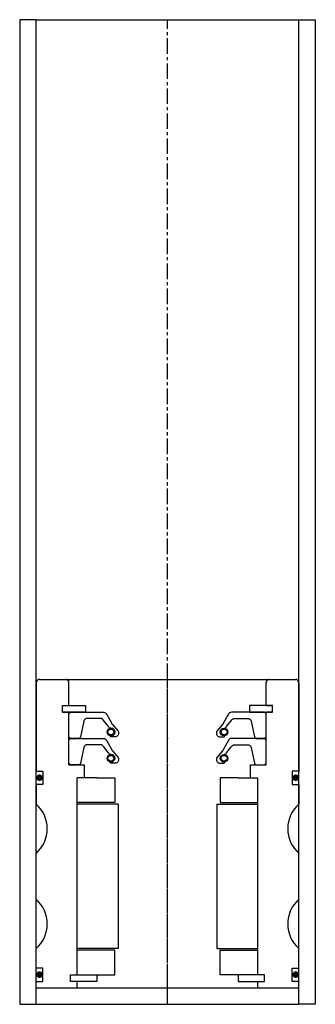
# Model space of a CAD drawing. Extents: x -45 to 45, y -10 to 290.
import ezdxf

# ---------------------------------------------------------------- set-up
doc = ezdxf.new("R2010")
doc.units = 0
doc.header["$LTSCALE"] = 0.15
doc.linetypes.add('CENTER', pattern=[50.8, 31.75, -6.35, 6.35, -6.35])
doc.layers.get('0').update_dxf_attribs({"linetype": 'CONTINUOUS'})
doc.layers.add('CENTER', color=9, linetype='CENTER')

# ---------------------------------------------------------------- blocks, each defined once
blk = doc.blocks.new('PUR030060-SV')
for points in [[(-30, 0.5), (-30, 7.5), (-29.5, 8), (-19.49, 8, -0.36857), (-18.5, 7.16), (-18.18, 6.74, 0.118812), (-18.09, 6.52), (-16.81, 4.34, -0.045671), (-16.76, 4.26), (-15.04, 2.18, -0.429276), (-15.5, 0.57, -0.114819), (-15.92, 0.47), (-17.24, 0.47, -1), (-17.24, 0.79, 1), (-17.24, 3.13, -0.279673), (-17.98, 3.58), (-19.41, 5.4, 0.323214), (-20.36, 6.08), (-24.45, 6.08, 0.376695), (-25.45, 5.21), (-26.46, 0.43, -0.377251), (-26.96, 0), (-29.5, 0)], [(30, 0.5), (30, 7.5), (29.5, 8), (19.49, 8, 0.36857), (18.5, 7.16), (18.18, 6.74, -0.118812), (18.09, 6.52), (16.81, 4.34, 0.045671), (16.76, 4.26), (15.04, 2.18, 0.429276), (15.5, 0.57, 0.114819), (15.92, 0.47), (17.24, 0.47, 1), (17.24, 0.79, -1), (17.24, 3.13, 0.279673), (17.98, 3.58), (19.41, 5.4, -0.323214), (20.36, 6.08), (24.45, 6.08, -0.376695), (25.45, 5.21), (26.46, 0.43, 0.377251), (26.96, 0), (29.5, 0)]]:
    blk.add_lwpolyline(points, format="xyb", close=True)
for centre, radius in [((-17.24, 1.96), 1.17), ((17.24, 1.96), 1.17), ((-17.24, 1.96), 0.881), ((17.24, 1.96), 0.881)]:
    blk.add_circle(centre, radius)
blk.add_point((0, 0))

msp = doc.modelspace()

# ---------------------------------------------------------------- linework, layer by layer
for p, q in [((-40, 290), (-45, 290)), ((-45, 290), (-45, -10)), ((-40, -10), (-40, 290)), ((-40, 290), (40, 290)), ((40, -10), (40, 290)), ((40, 290), (45, 290)), ((45, 290), (45, -10)), ((-40, 88), (-40, 61)), ((-39, 89), (39, 89)), ((-30, 81), (-30, 88)), ((30, 81), (30, 88)), ((40, 88), (40, 61)), ((-32, 79), (-32, 81)), ((-32, 81), (-30, 81)), ((-32, 79), (-32, 81)), ((-32, 81), (-30, 81)), ((-32, 79), (-32, 81)), ((-32, 81), (-30, 81)), ((-30, 81), (-25, 81)), ((-25, 81), (-25, 79)), ((30, 81), (25, 81)), ((25, 81), (25, 79)), ((30, 81), (32, 81)), ((32, 81), (30, 81)), ((32, 81), (30, 81)), ((32, 81), (30, 81)), ((32, 79), (32, 81)), ((32, 79), (32, 81)), ((32, 79), (32, 81)), ((32, 79), (32, 81)), ((-32, 79), (-30, 79)), ((-30, 79), (-32, 79)), ((-30, 79), (-32, 79)), ((-30, 63), (-30, 79)), ((-25, 79), (-30, 79)), ((25, 79), (30, 79)), ((30, 63), (30, 79)), ((30, 79), (32, 79)), ((32, 79), (30, 79)), ((30, 79), (32, 79)), ((30, 79), (32, 79)), ((-30, 63), (-25.25, 63)), ((-25.25, 59), (-25.25, 63)), ((25.25, 59), (25.25, 63)), ((25.25, 63), (30, 63)), ((-40, 61), (-38, 61)), ((-38, 61), (-38, 57)), ((40, 61), (38, 61)), ((38, 61), (38, 57)), ((-38, 57), (-40, 57)), ((-40, 57), (-40, 51)), ((-27.5, -1), (-27.5, 59)), ((-25.25, 59), (-27.5, 59)), ((-27.5, -1), (-27.5, 59)), ((-21.5, 59), (-27.5, 59)), ((-21.5, 59), (-16, 59)), ((-16, 59), (-16, 51.5)), ((21.5, 59), (16, 59)), ((16, 59), (16, 51.5)), ((21.5, 59), (27.5, 59)), ((25.25, 59), (27.5, 59)), ((27.5, -1), (27.5, 59)), ((27.5, -1), (27.5, 59)), ((38, 57), (40, 57)), ((40, 57), (40, 51)), ((-16, 51.5), (-27.5, 51.5)), ((-15, 51), (-27.5, 51)), ((-15, 51), (-15, 7)), ((15, 51), (15, 7)), ((15, 51), (27.5, 51)), ((16, 51.5), (27.5, 51.5)), ((-40, 22), (-40, 36)), ((40, 22), (40, 36)), ((-40, 1), (-40, 7)), ((-15, 7), (-27.5, 7)), ((-16, 6.5), (-27.5, 6.5)), ((-16, -1), (-16, 6.5)), ((15, 7), (27.5, 7)), ((16, -1), (16, 6.5)), ((16, 6.5), (27.5, 6.5)), ((40, 1), (40, 7)), ((-38, 1), (-40, 1)), ((-38, -3), (-38, 1)), ((38, -3), (38, 1)), ((38, 1), (40, 1)), ((-40, -5), (-40, -3)), ((-40, -3), (-38, -3)), ((-29.5, -3), (-29.5, -1)), ((-29.5, -1), (-27.5, -1)), ((-29.5, -3), (-29.5, -1)), ((-29.5, -1), (-27.5, -1)), ((-27.5, -3), (-29.5, -3)), ((-27.5, -3), (-29.5, -3)), ((-27.5, -1), (-21.5, -1)), ((-27.5, -5), (-27.5, -3)), ((-21.5, -3), (-27.5, -3)), ((-21.5, -1), (-21.5, -3)), ((-21.5, -1), (-16, -1)), ((21.5, -1), (16, -1)), ((27.5, -1), (21.5, -1)), ((21.5, -1), (21.5, -3)), ((21.5, -3), (27.5, -3)), ((29.5, -1), (27.5, -1)), ((29.5, -1), (27.5, -1)), ((27.5, -5), (27.5, -3)), ((27.5, -3), (29.5, -3)), ((27.5, -3), (29.5, -3)), ((29.5, -3), (29.5, -1)), ((29.5, -3), (29.5, -1)), ((40, -3), (38, -3)), ((40, -5), (40, -3)), ((-40, -5), (40, -5)), ((-45, -10), (-40, -10)), ((-40, -10), (40, -10)), ((45, -10), (40, -10))]:
    msp.add_line(p, q)
at = {"const_width": 0.95}
for points in [[(-39.49, 59.04, 1), (-38.44, 59.04, 1)], [(38.51, 59.04, 1), (39.56, 59.04, 1)], [(-39.49, -0.96, 1), (-38.44, -0.96, 1)], [(38.51, -0.96, 1), (39.56, -0.96, 1)]]:
    msp.add_lwpolyline(points, format="xyb", close=True, dxfattribs=at)
for centre, radius, start, end in [((-39, 88), 1, 90, 180), ((-31, 88), 1, 0, 90), ((31, 88), 1, 90, 180), ((39, 88), 1, 0, 90), ((-46.61, 43.5), 10, 311.4096, 48.5904), ((46.61, 43.5), 10, 131.4096, 228.5904), ((-46.61, 14.5), 10, 311.4096, 48.5904), ((46.61, 14.5), 10, 131.4096, 228.5904)]:
    msp.add_arc(centre, radius, start, end)
at = {"layer": 'CENTER'}
for p, q in [((0, -10), (0, 290)), ((0, -5), (0, 89))]:
    msp.add_line(p, q, dxfattribs=at)

# ---------------------------------------------------------------- block references
for p in [(0, 71.02), (0, 63.01)]:
    msp.add_blockref('PUR030060-SV', p)

doc.saveas('drawing.dxf')
